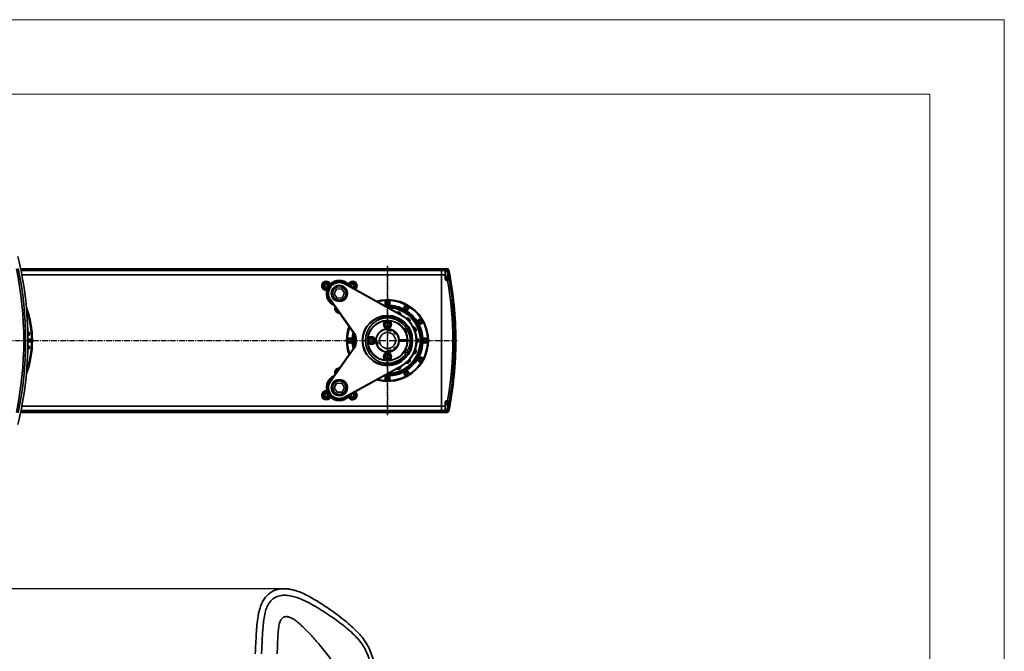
# Model space of a CAD drawing. Header units: millimetres. Extents: x 13873 to 18697, y 1443 to 6366.
# Tile 28 of 28: x 16276 to 17371, y 5663 to 6366. Entities that reach past the tile are written whole.
import ezdxf

# ---------------------------------------------------------------- set-up
doc = ezdxf.new("R2010")
doc.units = ezdxf.units.MM
doc.header["$PDSIZE"] = -1
doc.linetypes.add('CENTER', pattern=[10.16, 6.35, -1.27, 1.27, -1.27])
for name, color, linetype, lineweight in [('1轮廓实线层', 7, 'Continuous', 18), ('2细线层', 4, 'Continuous', 13), ('图框层', 7, 'Continuous', 18)]:
    doc.layers.add(name, color=color, linetype=linetype, lineweight=lineweight)
doc.styles.add('标准汉字', font='gbenor.shx', dxfattribs={"bigfont": 'gbcbig.shx'})
doc.dimstyles.new('ISO-25', dxfattribs={"dimscale": 5, "dimtxt": 3.5, "dimasz": 4.5, "dimexe": 3.5, "dimexo": 0.625, "dimtad": 1, "dimdec": 1, "dimdsep": 46, "dimtxsty": '标准汉字', "dimcen": 2.5, "dimclrd": 1, "dimclre": 1, "dimadec": 0, "dimazin": 0, "dimtfac": 1, "dimtdec": 1, "dimtmove": 1, "dimatfit": 3, "dimfxl": 1, "dimarcsym": 0})

# ---------------------------------------------------------------- blocks, each defined once
blk = doc.blocks.new('ZwmFrameMain_A4^_^无分区图框^_^portrait')
at = {"layer": '1轮廓实线层'}
for q in [(0, 287), (180, 0)]:
    blk.add_line((180, 287), q, dxfattribs=at)
at = {"layer": '2细线层'}
for q in [(-25, 292), (185, -5)]:
    blk.add_line((185, 292), q, dxfattribs=at)
blk = doc.blocks.new('*D62')
at = {"color": 1, "lineweight": -2, "transparency": 16777216}
for p, q in [((16566.7, 5732.5), (15343, 5732.5)), ((15360.5, 4683.6), (15360.5, 5710)), ((15460.8, 4661.1), (15343, 4661.1))]:
    blk.add_line(p, q, dxfattribs=at)
at = {"color": 1, "transparency": 16777216}
for points in [[(15356.8, 5710), (15364.3, 5710), (15360.5, 5732.5)], [(15356.8, 4683.6), (15364.3, 4683.6), (15360.5, 4661.1)]]:
    blk.add_solid(points, dxfattribs=at)
at = {"layer": 'Defpoints', "color": 0, "transparency": 16777216}
for p in [(15360.5, 5732.5), (16569.9, 5732.5), (15463.9, 4661.1)]:
    blk.add_point(p, dxfattribs=at)
at = {"color": 0, "transparency": 16777216, "insert": (15348.7, 5196.8), "char_height": 17.5, "attachment_point": 5, "rotation": 90, "style": '标准汉字'}
blk.add_mtext('1071', dxfattribs=at)

msp = doc.modelspace()

# ---------------------------------------------------------------- linework, layer by layer
at = {"linetype": 'CENTER'}
msp.add_line((16685.2, 5925.65), (16685.2, 6091.95), dxfattribs=at)
at = {"color": 4, "linetype": 'CENTER'}
for p, q in [((16685.2, 6091.04), (16685.2, 5926.56)), ((15457.67, 6008.8), (16762.55, 6008.8))]:
    msp.add_line(p, q, dxfattribs=at)
at = {"linetype": 'Continuous', "lineweight": 35}
for p, q in [((16277.12, 6088.8), (16745.2, 6088.8)), ((16745.2, 6088.41), (16277.2, 6088.41)), ((16277.52, 6086.85), (16745.2, 6086.85)), ((16745.2, 6081.89), (16278.47, 6081.89)), ((16751.3, 6088.8), (16745.2, 6088.8)), ((16745.2, 6088.8), (16745.2, 6088.41)), ((16751.15, 6088.41), (16745.2, 6088.41)), ((16745.2, 6088.41), (16745.2, 6086.85)), ((16749.2, 6086.85), (16745.2, 6086.85)), ((16745.2, 6086.85), (16745.2, 6081.89)), ((16749.2, 6081.89), (16745.2, 6081.89)), ((16745.2, 6081.89), (16745.2, 5935.71)), ((16749.2, 6086.85), (16749.2, 6087.49)), ((16749.2, 6081.89), (16749.2, 6086.85)), ((16749.2, 6085.78), (16750.2, 6085.78)), ((16749.7, 6085.55), (16749.2, 6085.55)), ((16749.2, 6078.04), (16749.2, 6081.89)), ((16749.2, 6080.05), (16749.7, 6080.05)), ((16752.4, 6085.55), (16749.7, 6085.55)), ((16749.7, 6080.05), (16749.7, 6085.55)), ((16749.7, 6085.55), (16749.7, 6083.85)), ((16749.7, 6083.85), (16749.7, 6080.05)), ((16749.7, 6080.05), (16752.4, 6080.05)), ((16750.2, 6087.77), (16751.01, 6087.77)), ((16750.2, 6087.77), (16750.2, 6085.78)), ((16751.01, 6085.78), (16750.2, 6085.78)), ((16750.2, 6085.78), (16750.2, 6085.55)), ((16750.2, 6080.05), (16750.2, 6077.8)), ((16751.01, 6085.78), (16751.01, 6087.77)), ((16751.01, 6085.78), (16752.97, 6086.17)), ((16751.06, 6085.55), (16751.01, 6085.78)), ((16751.15, 6088.41), (16751.3, 6088.8)), ((16751.3, 6088.8), (16751.49, 6088.8)), ((16752.7, 6085.25), (16752.4, 6085.55)), ((16752.4, 6080.05), (16752.4, 6085.55)), ((16752.4, 6080.05), (16752.7, 6080.35)), ((16752.7, 6085.25), (16752.7, 6080.35)), ((16752.7, 6081.46), (16753.83, 6081.66)), ((16753.27, 6087.19), (16753.11, 6086.82)), ((16753.45, 6087.19), (16753.27, 6087.19)), ((16615.19, 6069.8), (16616.05, 6071.3)), ((16616.05, 6068.3), (16615.19, 6069.8)), ((16616.05, 6071.3), (16617.79, 6071.3)), ((16617.79, 6068.3), (16616.05, 6068.3)), ((16617.79, 6071.3), (16618.65, 6069.8)), ((16618.65, 6069.8), (16617.79, 6068.3)), ((16621.73, 6071.18), (16621.32, 6070.75)), ((16621.54, 6071.7), (16621.73, 6071.18)), ((16637.45, 6071.8), (16637.7, 6072.24)), ((16700.7, 6036.8), (16637.45, 6071.8)), ((16637.7, 6072.24), (16700.94, 6037.24)), ((16641.56, 6071.18), (16641.74, 6071.7)), ((16641.97, 6070.75), (16641.56, 6071.18)), ((16644.63, 6069.8), (16645.5, 6071.3)), ((16645.5, 6068.3), (16644.63, 6069.8)), ((16645.5, 6071.3), (16647.23, 6071.3)), ((16647.23, 6068.3), (16645.5, 6068.3)), ((16647.23, 6071.3), (16648.1, 6069.8)), ((16648.1, 6069.8), (16647.23, 6068.3)), ((16750.2, 6077.8), (16750.2, 6075.8)), ((16750.2, 6077.8), (16752.13, 6077.8)), ((16752.13, 6075.8), (16750.2, 6075.8)), ((16752.13, 6075.8), (16752.13, 6077.8)), ((16752.13, 6077.8), (16752.49, 6077.8)), ((16752.13, 6075.8), (16754.1, 6076.14)), ((16754.45, 6076.14), (16754.1, 6076.14)), ((16618.13, 6064.95), (16617.58, 6064.84)), ((16618.29, 6065.51), (16618.13, 6064.95)), ((16628.49, 6066.13), (16625.88, 6060.98)), ((16625.88, 6060.98), (16629.04, 6056.15)), ((16634.25, 6066.45), (16628.49, 6066.13)), ((16637.41, 6061.62), (16634.25, 6066.45)), ((16634.8, 6056.47), (16637.41, 6061.62)), ((16621.86, 6054.35), (16621.45, 6054.06)), ((16647.43, 6017.49), (16621.45, 6054.06)), ((16621.86, 6054.35), (16647.84, 6017.78)), ((16629.04, 6056.15), (16634.8, 6056.47)), ((16683.92, 6051.45), (16685.12, 6052.24)), ((16684, 6050.01), (16683.92, 6051.45)), ((16685.28, 6049.36), (16684, 6050.01)), ((16685.12, 6052.24), (16686.41, 6051.59)), ((16686.49, 6050.15), (16685.28, 6049.36)), ((16686.41, 6051.59), (16686.49, 6050.15)), ((16704.76, 6045.09), (16705.41, 6046.38)), ((16705.41, 6046.38), (16706.86, 6046.46)), ((16706.86, 6046.46), (16707.65, 6045.25)), ((16696.61, 6039.85), (16696.34, 6039.78)), ((16700.94, 6037.24), (16700.7, 6036.8)), ((16705.55, 6043.89), (16704.76, 6045.09)), ((16706.99, 6043.96), (16705.55, 6043.89)), ((16707.65, 6045.25), (16706.99, 6043.96)), ((16685.08, 6029.11), (16683.14, 6027.84)), ((16683.14, 6027.84), (16683.27, 6025.54)), ((16683.27, 6025.54), (16685.33, 6024.49)), ((16687.14, 6028.06), (16685.08, 6029.11)), ((16685.33, 6024.49), (16687.26, 6025.76)), ((16687.26, 6025.76), (16687.14, 6028.06)), ((16707.63, 6033.12), (16706.74, 6033.14)), ((16720.29, 6030.45), (16721.5, 6031.24)), ((16720.37, 6029.01), (16720.29, 6030.45)), ((16721.66, 6028.36), (16720.37, 6029.01)), ((16721.5, 6031.24), (16722.79, 6030.59)), ((16722.86, 6029.15), (16721.66, 6028.36)), ((16722.79, 6030.59), (16722.86, 6029.15)), ((16647.84, 6017.78), (16647.43, 6017.49)), ((16688.92, 6020.58), (16688.96, 6019.62)), ((16705.95, 6020.8), (16704.24, 6020.8)), ((16706.45, 6020.3), (16704.54, 6020.3)), ((16706.45, 6020.3), (16705.95, 6020.8)), ((16706.45, 6016.2), (16706.45, 6020.3)), ((16706.77, 6021.92), (16707.36, 6020.92)), ((16707.9, 6023.21), (16709.03, 6021.28)), ((16708.44, 6018.75), (16710.72, 6019.05)), ((16715.23, 6022.69), (16714.42, 6023.05)), ((16285.2, 6010.3), (16289.19, 6010.3)), ((16290.2, 6008.8), (16285.2, 6008.8)), ((16289.19, 6007.3), (16285.2, 6007.3)), ((16641.76, 6008.72), (16642.41, 6010.01)), ((16642.55, 6007.51), (16641.76, 6008.72)), ((16642.41, 6010.01), (16643.86, 6010.09)), ((16643.99, 6007.59), (16642.55, 6007.51)), ((16643.86, 6010.09), (16644.65, 6008.88)), ((16644.65, 6008.88), (16643.99, 6007.59)), ((16665.94, 6010.73), (16664.9, 6008.67)), ((16664.9, 6008.67), (16666.16, 6006.74)), ((16668.25, 6010.86), (16665.94, 6010.73)), ((16666.16, 6006.74), (16668.47, 6006.87)), ((16669.51, 6008.93), (16668.25, 6010.86)), ((16668.47, 6006.87), (16669.51, 6008.93)), ((16698.18, 6009.55), (16697.68, 6009.55)), ((16697.68, 6008.05), (16698.18, 6008.05)), ((16707.19, 6009.55), (16698.18, 6009.55)), ((16698.18, 6008.05), (16707.19, 6008.05)), ((16699.7, 6009.55), (16699.7, 6008.05)), ((16704.7, 6008.05), (16704.7, 6009.55)), ((16707.19, 6008.05), (16707.19, 6009.55)), ((16707.19, 6009.55), (16707.69, 6009.55)), ((16707.69, 6008.05), (16707.19, 6008.05)), ((16718.26, 6010.14), (16717.64, 6010.78)), ((16725.76, 6008.72), (16726.41, 6010.01)), ((16726.55, 6007.51), (16725.76, 6008.72)), ((16726.41, 6010.01), (16727.86, 6010.09)), ((16727.99, 6007.59), (16726.55, 6007.51)), ((16727.86, 6010.09), (16728.65, 6008.88)), ((16728.65, 6008.88), (16727.99, 6007.59)), ((16621.45, 5963.54), (16647.43, 6000.11)), ((16647.84, 5999.82), (16621.86, 5963.25)), ((16647.84, 5999.82), (16647.43, 6000.11)), ((16685.08, 5993.11), (16683.14, 5991.84)), ((16683.14, 5991.84), (16683.27, 5989.54)), ((16687.14, 5992.06), (16685.08, 5993.11)), ((16687.26, 5989.76), (16687.14, 5992.06)), ((16688.95, 5997.98), (16688.91, 5996.96)), ((16703.57, 5995.8), (16704.21, 5995.8)), ((16703.91, 5996.29), (16704.7, 5996.29)), ((16704.21, 5995.8), (16704.7, 5996.29)), ((16704.7, 5996.29), (16704.7, 5997.58)), ((16707.36, 5996.68), (16706.77, 5995.68)), ((16709.03, 5996.32), (16707.9, 5994.39)), ((16710.72, 5998.55), (16708.44, 5998.85)), ((16716.25, 5997.39), (16715.93, 5998.22)), ((16637.45, 5945.8), (16700.7, 5980.8)), ((16683.27, 5989.54), (16685.33, 5988.49)), ((16685.33, 5988.49), (16687.26, 5989.76)), ((16700.94, 5980.36), (16700.7, 5980.8)), ((16709.52, 5986.38), (16709.54, 5987.26)), ((16720.29, 5988.45), (16721.5, 5989.24)), ((16720.37, 5987.01), (16720.29, 5988.45)), ((16721.66, 5986.36), (16720.37, 5987.01)), ((16721.5, 5989.24), (16722.79, 5988.59)), ((16722.86, 5987.15), (16721.66, 5986.36)), ((16722.79, 5988.59), (16722.86, 5987.15)), ((16700.94, 5980.36), (16637.7, 5945.36)), ((16699.09, 5978.78), (16699.44, 5979.53)), ((16704.76, 5972.35), (16705.41, 5973.64)), ((16705.55, 5971.14), (16704.76, 5972.35)), ((16705.41, 5973.64), (16706.86, 5973.71)), ((16706.99, 5971.22), (16705.55, 5971.14)), ((16706.86, 5973.71), (16707.65, 5972.51)), ((16707.65, 5972.51), (16706.99, 5971.22)), ((16621.45, 5963.54), (16621.86, 5963.25)), ((16628.49, 5961.13), (16625.88, 5955.98)), ((16634.25, 5961.45), (16628.49, 5961.13)), ((16637.41, 5956.62), (16634.25, 5961.45)), ((16683.92, 5967.45), (16685.12, 5968.24)), ((16684, 5966.01), (16683.92, 5967.45)), ((16685.28, 5965.36), (16684, 5966.01)), ((16685.12, 5968.24), (16686.41, 5967.59)), ((16686.49, 5966.15), (16685.28, 5965.36)), ((16686.41, 5967.59), (16686.49, 5966.15)), ((16615.19, 5947.8), (16616.05, 5949.3)), ((16616.05, 5946.3), (16615.19, 5947.8)), ((16616.05, 5949.3), (16617.79, 5949.3)), ((16618.13, 5952.65), (16617.58, 5952.76)), ((16617.79, 5949.3), (16618.65, 5947.8)), ((16618.65, 5947.8), (16617.79, 5946.3)), ((16618.13, 5952.65), (16618.29, 5952.09)), ((16625.88, 5955.98), (16629.04, 5951.15)), ((16629.04, 5951.15), (16634.8, 5951.47)), ((16634.8, 5951.47), (16637.41, 5956.62)), ((16644.63, 5947.8), (16645.5, 5949.3)), ((16645.5, 5946.3), (16644.63, 5947.8)), ((16645.5, 5949.3), (16647.23, 5949.3)), ((16647.23, 5949.3), (16648.1, 5947.8)), ((16648.1, 5947.8), (16647.23, 5946.3)), ((16617.79, 5946.3), (16616.05, 5946.3)), ((16621.32, 5946.85), (16621.73, 5946.42)), ((16621.54, 5945.9), (16621.73, 5946.42)), ((16637.7, 5945.36), (16637.45, 5945.8)), ((16641.56, 5946.42), (16641.97, 5946.85)), ((16641.56, 5946.42), (16641.74, 5945.9)), ((16647.23, 5946.3), (16645.5, 5946.3)), ((16749.2, 5935.71), (16749.2, 5939.56)), ((16749.7, 5937.55), (16749.2, 5937.55)), ((16752.4, 5937.55), (16749.7, 5937.55)), ((16749.7, 5932.05), (16749.7, 5937.55)), ((16749.7, 5937.55), (16749.7, 5935.85)), ((16750.2, 5941.8), (16752.13, 5941.8)), ((16750.2, 5941.8), (16750.2, 5939.8)), ((16752.13, 5939.8), (16750.2, 5939.8)), ((16750.2, 5939.8), (16750.2, 5937.55)), ((16752.13, 5939.8), (16752.13, 5941.8)), ((16752.13, 5941.8), (16754.1, 5941.46)), ((16752.49, 5939.8), (16752.13, 5939.8)), ((16752.7, 5937.25), (16752.4, 5937.55)), ((16752.4, 5932.05), (16752.4, 5937.55)), ((16752.7, 5937.25), (16752.7, 5932.35)), ((16754.1, 5941.46), (16754.45, 5941.46)), ((16745.2, 5928.8), (16277.12, 5928.8)), ((16277.2, 5929.19), (16745.2, 5929.19)), ((16745.2, 5930.75), (16277.52, 5930.75)), ((16278.47, 5935.71), (16745.2, 5935.71)), ((16749.2, 5935.71), (16745.2, 5935.71)), ((16745.2, 5935.71), (16745.2, 5930.75)), ((16749.2, 5930.75), (16745.2, 5930.75)), ((16745.2, 5930.75), (16745.2, 5929.19)), ((16751.15, 5929.19), (16745.2, 5929.19)), ((16745.2, 5929.19), (16745.2, 5928.8)), ((16751.3, 5928.8), (16745.2, 5928.8)), ((16749.2, 5930.75), (16749.2, 5935.71)), ((16749.2, 5932.05), (16749.7, 5932.05)), ((16749.2, 5931.82), (16750.2, 5931.82)), ((16749.2, 5930.11), (16749.2, 5930.75)), ((16749.7, 5935.85), (16749.7, 5932.05)), ((16749.7, 5932.05), (16752.4, 5932.05)), ((16750.2, 5932.05), (16750.2, 5931.82)), ((16750.2, 5931.82), (16750.2, 5929.83)), ((16750.2, 5931.82), (16751.01, 5931.82)), ((16751.01, 5929.83), (16750.2, 5929.83)), ((16751.01, 5931.82), (16751.06, 5932.05)), ((16751.01, 5929.83), (16751.01, 5931.82)), ((16752.97, 5931.43), (16751.01, 5931.82)), ((16751.3, 5928.8), (16751.15, 5929.19)), ((16751.49, 5928.8), (16751.3, 5928.8)), ((16752.4, 5932.05), (16752.7, 5932.35)), ((16753.83, 5935.94), (16752.7, 5936.14)), ((16753.11, 5930.78), (16753.27, 5930.41)), ((16753.27, 5930.41), (16753.45, 5930.41))]:
    msp.add_line(p, q, dxfattribs=at)
at = {"linetype": 'Continuous', "lineweight": 35, "flags": 128}
for points in [[(16684.34, 6048.19), (16683.33, 6048.16), (16681.45, 6048.02)], [(16697.07, 6040.69), (16696.01, 6040.51), (16695.46, 6040.27)], [(16707.12, 6033.97), (16706.07, 6033.79), (16706, 6033.77)], [(16706.46, 6033.39), (16706.68, 6033.43), (16707.69, 6033.41)], [(16708.02, 6023.23), (16708.5, 6023.13), (16708.77, 6022.98)], [(16714.25, 6023.38), (16714.47, 6023.34), (16715.4, 6022.93)], [(16698.18, 6008.04), (16698.2, 6008.8), (16698.18, 6009.55)], [(16698.68, 6009.55), (16698.7, 6008.8), (16698.68, 6008.05)], [(16707.69, 6009.55), (16707.7, 6008.8), (16707.69, 6008.05)], [(16717.62, 6011.16), (16717.81, 6011.03), (16718.51, 6010.3)], [(16716.05, 5998.57), (16716.18, 5998.39), (16716.55, 5997.45)], [(16709.79, 5987.55), (16709.84, 5987.33), (16709.82, 5986.32)], [(16699.79, 5979.76), (16699.74, 5979.53), (16699.34, 5978.61)], [(16681.45, 5969.58), (16683.33, 5969.44), (16684.34, 5969.41)]]:
    msp.add_lwpolyline(points, dxfattribs=at)
at = {"linetype": 'Continuous', "lineweight": 35}
for centre, radius in [((16616.92, 6069.8), 4.5), ((16616.92, 6069.8), 3.5), ((16616.92, 6069.8), 3.15), ((16631.64, 6061.3), 9), ((16631.64, 6061.3), 7.5), ((16685.2, 6050.8), 2.75), ((16685.2, 6050.8), 2.45), ((16706.2, 6045.17), 2.75), ((16706.2, 6045.17), 2.45), ((16685.2, 6008.8), 28), ((16685.2, 6008.8), 27.5), ((16685.2, 6026.8), 4.5), ((16685.2, 6026.8), 4.25), ((16685.2, 6026.8), 3.82), ((16721.58, 6029.8), 2.75), ((16721.58, 6029.8), 2.45), ((16685.2, 6008.8), 9), ((16643.2, 6008.8), 2.75), ((16643.2, 6008.8), 2.45), ((16667.2, 6008.8), 4.5), ((16667.2, 6008.8), 4.25), ((16667.2, 6008.8), 3.82), ((16727.2, 6008.8), 2.75), ((16727.2, 6008.8), 2.45), ((16685.2, 5990.8), 4.5), ((16685.2, 5990.8), 4.25), ((16685.2, 5990.8), 3.82), ((16721.58, 5987.8), 2.75), ((16721.58, 5987.8), 2.45), ((16706.2, 5972.43), 2.75), ((16706.2, 5972.43), 2.45), ((16631.64, 5956.3), 9), ((16631.64, 5956.3), 7.5), ((16685.2, 5966.8), 2.75), ((16685.2, 5966.8), 2.45), ((16616.92, 5947.8), 4.5), ((16616.92, 5947.8), 3.5), ((16616.92, 5947.8), 3.15)]:
    msp.add_circle(centre, radius, dxfattribs=at)
for centre, radius, start, end in [((15885.2, 6008.8), 400, 0.00007, 13.51314), ((15885.2, 6008.8), 395.39, 348.32666, 11.67334), ((15885.2, 6008.8), 397.38, 348.32666, 11.67334), ((16744.8, 6089.48), 6.44, 344.61452, 350.49122), ((16751, 6085.76), 2.01, 11.73433, 89.86134), ((16751.15, 6086.41), 2, 11.7478, 89.9823), ((16751.3, 6086.8), 2, 11.28576, 89.99014), ((16751.49, 6086.8), 2, 11.30197, 90), ((16746.73, 6087.89), 6.47, 344.61452, 350.49122), ((16361.2, 6008.8), 399.33, 10.51342, 11.17183), ((16361.2, 6008.8), 400, 0.00007, 11.30197), ((16616.92, 6069.8), 5, 22.38923, 277.61077), ((16631.64, 6061.3), 12.5, 61.03901, 215.38745), ((16631.64, 6061.3), 12, 61.03901, 215.38745), ((16631.64, 6061.3), 14.5, 45.85262, 134.14738), ((16631.64, 6061.3), 14, 44.89767, 135.10233), ((16631.64, 6061.3), 9, 123.15762, 213.15762), ((16646.37, 6069.8), 5, 306.6345, 157.61077), ((16646.37, 6069.8), 4.5, 303.71096, 178.36705), ((16646.37, 6069.8), 3.5, 60, 187.21386), ((16646.37, 6069.8), 3.15, 60, 192.022), ((16646.37, 6069.8), 3.15, 290.05602, 60), ((16646.37, 6069.8), 3.5, 294.86415, 60), ((16750.2, 6078.8), 1, 180, 270), ((16752.13, 6075.81), 1.99, 9.57011, 89.92073), ((16361.2, 6008.8), 396.63, 350.27477, 9.72523), ((16752.49, 6075.8), 2, 9.601, 89.94097), ((16361.2, 6008.8), 398.62, 350.27477, 9.72523), ((16631.64, 6061.3), 14.5, 165.85262, 245.83777), ((16631.64, 6061.3), 14, 164.89767, 242.15295), ((16631.64, 6061.3), 9, 213.15762, 33.15762), ((16685.2, 6008.8), 45.5, 0, 105.45431), ((16685.2, 6008.8), 45, 270, 104.80075), ((16685.2, 6008.8), 44.6, 91.18593, 104.26152), ((16685.2, 6008.8), 39, 265.40368, 94.59632), ((16685.2, 6008.8), 39.4, 61.26177, 88.73823), ((16685.2, 6008.8), 44.6, 61.18593, 88.81407), ((16685.2, 6008.8), 44.6, 31.18593, 58.81407), ((16185.2, 6008.8), 105, 0.1682, 20.5916), ((16185.2, 6008.8), 104, 0.82641, 18.47509), ((16631.64, 6044.3), 5, 157.46395, 273.31095), ((16631.64, 6044.3), 4.5, 161.54849, 269.22642), ((16631.64, 6044.3), 3.5, 174.73229, 256.04262), ((16631.64, 6044.3), 3.15, 182.83915, 247.93575), ((16685.2, 6008.8), 37.5, 0, 90.96544), ((16685.2, 6008.8), 36.5, 271.88593, 88.11407), ((16697.07, 6037.44), 2.75, 8.45042, 112.559), ((16697.07, 6037.44), 2.45, 14.87595, 100.65762), ((16697.07, 6037.44), 3.25, 2.51358, 90), ((16685.2, 6008.8), 32, 298.96099, 61.03901), ((16685.2, 6008.8), 32.5, 298.96099, 61.03901), ((16685.2, 6008.8), 39.4, 31.26177, 58.73823), ((16685.2, 6008.8), 45.5, 159.87408, 200.12592), ((16686.75, 6008.8), 26.05, 46.47089, 313.52911), ((16685.2, 6008.8), 22.5, 1.91021, 358.08979), ((16685.2, 6008.8), 22, 95.93832, 174.06168), ((16685.2, 6008.8), 25.25, 36.88134, 119.57828), ((16685.2, 6008.8), 22, 1.95364, 84.06168), ((16702.46, 6025.33), 3.25, 328.91962, 46.4709), ((16707.12, 6030.72), 3.25, 339.8526, 90), ((16707.12, 6030.72), 2.45, 350.98271, 78.15762), ((16707.12, 6030.72), 2.75, 345.95042, 78.15762), ((16685.2, 6008.8), 39.4, 1.26177, 28.73823), ((16685.2, 6008.8), 44.6, 1.18593, 28.81407), ((16285.2, 6016.3), 2, 0, 93.23184), ((16285.2, 6016.3), 1.65, 0, 93.63433), ((16285.2, 6016.3), 1.65, 268.51401, 0), ((16285.2, 6016.3), 2, 268.9165, 0), ((16685.2, 6008.8), 45, 160.31256, 199.68744), ((16685.2, 6008.8), 44.6, 160.67216, 178.81407), ((16685.2, 6008.8), 39.4, 166.22196, 178.73823), ((16685.2, 6008.8), 39, 166.73179, 193.26821), ((16635.2, 6008.8), 15, 324.61255, 35.38745), ((16685.2, 6008.8), 37.5, 169.01186, 190.98814), ((16635.2, 6008.8), 15.5, 324.61255, 35.38745), ((16685.2, 6008.8), 36.5, 171.22223, 188.77777), ((16685.2, 6008.8), 13, 3.30736, 356.69264), ((16685.2, 6008.8), 12.5, 82.77799, 187.22209), ((16685.2, 6008.8), 12.5, 67.22208, 82.77799), ((16688.57, 6021.36), 1.8, 184.97849, 325.0216), ((16685.2, 6008.8), 12.5, 52.77792, 67.22208), ((16694.4, 6017.99), 1.8, 154.97842, 295.02152), ((16685.2, 6008.8), 12.5, 37.22202, 52.77792), ((16685.2, 6008.8), 12.5, 322.77799, 37.22202), ((16708.02, 6021.98), 3.25, 148.91962, 201.19471), ((16708.02, 6021.98), 3.25, 241.11809, 277.38014), ((16708.02, 6021.98), 1.25, 90, 6.39914), ((16685.2, 6008.8), 25.25, 0, 23.20295), ((16713.84, 6020.66), 3.25, 317.3526, 87.6474), ((16713.84, 6020.66), 2.45, 328.48271, 55.65762), ((16713.84, 6020.66), 2.75, 323.45042, 55.65762), ((15885.2, 6008.8), 400, 346.48686, 0.00007), ((16185.2, 6008.8), 105, 339.4084, 359.8318), ((16185.2, 6008.8), 104, 341.52491, 359.17359), ((16285.2, 6001.3), 1.65, 0, 91.48599), ((16285.2, 6001.3), 2, 0, 91.0835), ((16185.2, 6008.8), 105, 0, 0.1682), ((16185.2, 6008.8), 105, 359.8318, 0), ((16685.2, 6008.8), 44.6, 181.18593, 199.32784), ((16685.2, 6008.8), 39.4, 181.26177, 193.77804), ((16685.2, 6008.8), 22, 185.93832, 264.06168), ((16685.2, 6008.8), 12.5, 186.96332, 202.77798), ((16672.65, 6005.44), 1.8, 304.97848, 85.02157), ((16685.2, 6008.8), 45.5, 254.54569, 0), ((16685.2, 6008.8), 12.5, 202.77798, 277.22202), ((16685.2, 6008.8), 37.5, 269.03456, 0), ((16685.2, 6008.8), 22, 275.93832, 358.04636), ((16685.2, 6008.8), 25.25, 336.79705, 0), ((16716.2, 6008.8), 3.25, 294.8526, 65.1474), ((16716.2, 6008.8), 2.75, 300.95042, 33.15762), ((16716.2, 6008.8), 2.45, 305.98271, 33.15762), ((16685.2, 6008.8), 39.4, 331.26177, 358.73823), ((16685.2, 6008.8), 44.6, 331.18593, 358.81407), ((16361.2, 6008.8), 400, 348.69803, 0.00007), ((16285.2, 6001.3), 2, 266.76816, 0), ((16285.2, 6001.3), 1.65, 266.36567, 0), ((16685.2, 6008.8), 25.25, 240.42172, 323.11866), ((16688.57, 5996.24), 1.8, 34.97842, 175.02152), ((16685.2, 6008.8), 12.5, 277.22202, 292.77792), ((16685.2, 6008.8), 12.5, 292.77792, 307.22209), ((16694.4, 5999.61), 1.8, 64.97849, 205.02159), ((16685.2, 6008.8), 12.5, 307.22209, 322.77799), ((16702.46, 5992.27), 3.25, 313.52911, 31.08038), ((16708.02, 5995.63), 3.25, 82.61986, 211.08038), ((16708.02, 5995.63), 1.25, 90, 306.39914), ((16708.02, 5995.63), 1.25, 353.60086, 90), ((16713.84, 5996.94), 3.25, 272.3526, 42.6474), ((16713.84, 5996.94), 2.75, 278.45042, 10.65762), ((16713.84, 5996.94), 2.45, 283.48271, 10.65762), ((16685.2, 6008.8), 39.4, 301.26177, 328.73823), ((16707.12, 5986.88), 3.25, 249.8526, 20.1474), ((16707.12, 5986.88), 2.75, 255.95042, 348.15762), ((16707.12, 5986.88), 2.45, 260.98271, 348.15762), ((16685.2, 6008.8), 44.6, 301.18593, 328.81407), ((16631.64, 5973.3), 5, 86.68905, 202.53605), ((16631.64, 5973.3), 4.5, 90.77358, 198.45151), ((16631.64, 5973.3), 3.5, 103.95738, 185.26771), ((16631.64, 5973.3), 3.15, 112.06425, 177.16085), ((16685.2, 6008.8), 39.4, 271.26177, 298.73823), ((16685.2, 6008.8), 44.6, 271.18593, 298.81407), ((16697.07, 5980.16), 3.25, 240.43557, 357.6474), ((16697.07, 5980.16), 2.75, 247.441, 325.65762), ((16697.07, 5980.16), 2.45, 252.79794, 325.65762), ((16631.64, 5956.3), 14.5, 114.16223, 194.14738), ((16631.64, 5956.3), 14, 117.84705, 195.10233), ((16631.64, 5956.3), 12.5, 144.61255, 298.96099), ((16631.64, 5956.3), 12, 144.61255, 298.96099), ((16631.64, 5956.3), 9, 124.20508, 213.15762), ((16631.64, 5956.3), 9, 213.15762, 33.15762), ((16685.2, 6008.8), 45, 255.19925, 270), ((16685.2, 6008.8), 44.6, 255.73848, 268.81407), ((16616.92, 5947.8), 5, 82.38923, 337.61077), ((16646.37, 5947.8), 5, 202.38923, 53.3655), ((16646.37, 5947.8), 3.5, 172.78614, 65.13585), ((16646.37, 5947.8), 3.15, 167.978, 69.94398), ((16646.37, 5947.8), 4.5, 300, 56.28904), ((16631.64, 5956.3), 14.5, 225.85262, 314.14738), ((16631.64, 5956.3), 14, 224.89767, 315.10233), ((16646.37, 5947.8), 4.5, 181.63295, 300), ((16750.2, 5938.8), 1, 90, 180), ((16752.13, 5941.8), 1.99, 270.07927, 350.42989), ((16752.49, 5941.8), 2, 270.05903, 350.399), ((16751, 5931.84), 2.01, 270.13866, 348.26567), ((16744.8, 5928.12), 6.44, 9.50878, 15.38548), ((16751.15, 5931.19), 2, 270.0177, 348.2522), ((16751.3, 5930.8), 2, 270.00986, 348.71424), ((16751.49, 5930.8), 2, 270, 348.69803), ((16361.2, 6008.8), 399.33, 348.82817, 349.48658), ((16746.73, 5929.71), 6.47, 9.50878, 15.38548)]:
    msp.add_arc(centre, radius, start, end, dxfattribs=at)
for centre, start_param, end_param in [((16185.2, 5710.32), 5.7096099, 5.7158139), ((16185.2, 6307.28), 3.708964, 3.7151681)]:
    msp.add_ellipse(centre, major_axis=(0, 355.71), ratio=0.5439778, start_param=start_param, end_param=end_param, dxfattribs=at)
for points, knots in [([(16749.2, 6087.49), (16749.23, 6087.52), (16749.32, 6087.61), (16749.82, 6087.7), (16750.16, 6087.76), (16750.2, 6087.77), (16750.2, 6087.77)], [0, 0, 0, 0, 0.2831164, 0.9012103, 0.9963951, 1, 1, 1, 1]), ([(16752.49, 6077.8), (16752.51, 6077.82), (16752.57, 6077.86), (16752.56, 6078.27), (16752.45, 6079.04), (16752.28, 6079.72), (16752.2, 6080.05)], [0, 0, 0, 0, 0.1818961, 0.4567803, 0.7372517, 1, 1, 1, 1]), ([(16753.83, 6081.66), (16753.94, 6081.04), (16754.17, 6079.79), (16754.4, 6078.13), (16754.53, 6076.88), (16754.54, 6076.23), (16754.48, 6076.16), (16754.45, 6076.14)], [0, 0, 0, 0, 0.2174902, 0.4351013, 0.6496651, 0.8606583, 1, 1, 1, 1]), ([(16621.38, 6069.49), (16621.61, 6069.8), (16622.37, 6070.84), (16624.1, 6072.22), (16626.41, 6073.52), (16628.86, 6074.28), (16631.32, 6074.57), (16633.79, 6074.4), (16636.27, 6073.76), (16638.64, 6072.57), (16640.35, 6071.37), (16641.08, 6070.47), (16641.25, 6070.27)], [0, 0, 0, 0, 0.0510111, 0.171177, 0.2888458, 0.4018178, 0.5084054, 0.6149929, 0.727965, 0.8456338, 0.9657997, 1, 1, 1, 1]), ([(16750.2, 6075.8), (16750.2, 6075.8), (16750.16, 6075.87), (16749.82, 6076.35), (16749.32, 6077.06), (16749.23, 6077.8), (16749.2, 6078.04)], [0, 0, 0, 0, 0.0036049, 0.0987897, 0.7168836, 1, 1, 1, 1]), ([(16623.78, 6050.78), (16623.36, 6051.09), (16622.2, 6051.93), (16620.72, 6053.75), (16619.42, 6056.07), (16618.66, 6058.52), (16618.37, 6060.98), (16618.57, 6063.43), (16618.91, 6065.18), (16619.33, 6066.02), (16619.37, 6066.1)], [0, 0, 0, 0, 0.0914197, 0.2498674, 0.4050225, 0.5539846, 0.6945283, 0.835072, 0.9840341, 1, 1, 1, 1]), ([(16701.18, 6030.3), (16702.26, 6029.53), (16703.9, 6028.37), (16705.11, 6026.77), (16705.52, 6026.22)], [0, 0, 0, 0, 0.6560392, 1, 1, 1, 1]), ([(16710.09, 6018.97), (16710.14, 6018.88), (16710.9, 6017.21), (16711.81, 6013.81), (16712.01, 6010.44), (16712.1, 6008.8)], [0, 0, 0, 0, 0.0278899, 0.5280789, 1, 1, 1, 1]), ([(16712.1, 6008.8), (16712.01, 6007.16), (16711.81, 6003.79), (16710.9, 6000.39), (16710.14, 5998.72), (16710.09, 5998.63)], [0, 0, 0, 0, 0.4719211, 0.97211, 1, 1, 1, 1]), ([(16705.6, 5991.47), (16705.16, 5990.89), (16703.8, 5989.1), (16701.95, 5987.79), (16700.7, 5986.91)], [0, 0, 0, 0, 0.32437366, 1, 1, 1, 1]), ([(16619.42, 5951.46), (16619.2, 5952.01), (16618.69, 5953.32), (16618.4, 5955.52), (16618.47, 5957.99), (16619.04, 5960.49), (16620.11, 5962.93), (16621.73, 5965.1), (16623.04, 5966.46), (16623.85, 5966.95), (16623.89, 5966.97)], [0, 0, 0, 0, 0.1025217, 0.2412494, 0.379977, 0.5270143, 0.6801646, 0.836565, 0.9929653, 1, 1, 1, 1]), ([(16641.35, 5947.39), (16640.76, 5946.8), (16639.53, 5945.58), (16637.28, 5944.28), (16634.87, 5943.42), (16632.42, 5943.05), (16629.95, 5943.13), (16627.45, 5943.69), (16625.03, 5944.78), (16622.93, 5946.23), (16621.88, 5947.48), (16621.41, 5948.04)], [0, 0, 0, 0, 0.1104577, 0.2279562, 0.3407649, 0.4471982, 0.5536315, 0.6664401, 0.7839387, 0.9039307, 1, 1, 1, 1]), ([(16749.2, 5939.56), (16749.23, 5939.8), (16749.32, 5940.54), (16749.82, 5941.25), (16750.16, 5941.73), (16750.2, 5941.8), (16750.2, 5941.8)], [0, 0, 0, 0, 0.2831164, 0.9012103, 0.9963951, 1, 1, 1, 1]), ([(16752.2, 5937.55), (16752.26, 5937.78), (16752.4, 5938.36), (16752.53, 5939.1), (16752.59, 5939.69), (16752.52, 5939.76), (16752.49, 5939.8)], [0, 0, 0, 0, 0.1758658, 0.4512574, 0.725532, 1, 1, 1, 1]), ([(16754.45, 5941.46), (16754.49, 5941.4), (16754.55, 5941.29), (16754.5, 5940.37), (16754.34, 5939.01), (16754.1, 5937.45), (16753.91, 5936.39), (16753.83, 5935.94)], [0, 0, 0, 0, 0.2098151, 0.4196534, 0.6292797, 0.8410106, 1, 1, 1, 1]), ([(16750.2, 5929.83), (16750.2, 5929.83), (16750.16, 5929.84), (16749.82, 5929.9), (16749.32, 5929.99), (16749.23, 5930.08), (16749.2, 5930.11)], [0, 0, 0, 0, 0.0036049, 0.0987897, 0.7168836, 1, 1, 1, 1]), ([(16688.84, 5150.12), (16688.63, 5159.6), (16688.19, 5179.52), (16687.47, 5209.43), (16686.7, 5239.42), (16685.92, 5268.08), (16685.13, 5295.41), (16684.37, 5320.94), (16683.64, 5344.74), (16682.94, 5366.84), (16682.26, 5387.76), (16681.6, 5407.49), (16680.97, 5426.03), (16680.38, 5443.39), (16679.82, 5459.57), (16679.28, 5474.85), (16678.76, 5489.55), (16678.09, 5508.49), (16677.27, 5531.55), (16676.34, 5557.34), (16675.48, 5581.25), (16674.63, 5603.39), (16673.91, 5620.72), (16672.9, 5633.44), (16671.86, 5641.71), (16670.27, 5650), (16667.99, 5658.23), (16664.83, 5666.2), (16660.69, 5673.56), (16655.69, 5680.14), (16649.83, 5686.32), (16643.13, 5692.43), (16635.55, 5698.74), (16627.22, 5705.12), (16618.78, 5711.05), (16610.48, 5716.47), (16602.83, 5721.2), (16595.48, 5725.28), (16589.13, 5728.21), (16583.82, 5730.16), (16579.55, 5731.36), (16576.3, 5731.99), (16573.98, 5732.3), (16572.34, 5732.44), (16570.48, 5732.52), (16568.12, 5732.49), (16565.1, 5732.18), (16561.74, 5731.42), (16558.18, 5730.05), (16554.59, 5727.98), (16550.99, 5724.91), (16547.78, 5720.9), (16545.21, 5716.26), (16543.37, 5711.37), (16542.09, 5706.48), (16540.88, 5700.09), (16539.95, 5692), (16539.23, 5681.96), (16538.66, 5671.26), (16538.3, 5663.86), (16538.11, 5660.02)], [0, 0, 0, 0, 0.03925655, 0.08248454, 0.1238817, 0.1634452, 0.20117261, 0.23706194, 0.26921565, 0.29973332, 0.32861407, 0.35585716, 0.38146203, 0.40542827, 0.42775559, 0.44852419, 0.46872337, 0.48864689, 0.5269769, 0.56425153, 0.59550298, 0.62603002, 0.65597115, 0.66731273, 0.67884006, 0.69047634, 0.70221691, 0.71412756, 0.7258813, 0.73706429, 0.74827089, 0.76109315, 0.77459163, 0.78906637, 0.80452156, 0.81730314, 0.83011016, 0.84172528, 0.85208926, 0.85902584, 0.86514379, 0.87041651, 0.87272665, 0.874812, 0.87722882, 0.88043854, 0.88456706, 0.8898093, 0.89463063, 0.9003135, 0.90686321, 0.91409988, 0.92146876, 0.92872059, 0.93568164, 0.94237291, 0.9556417, 0.96935601, 0.98406941, 1, 1, 1, 1]), ([(16545.09, 5660.02), (16545.19, 5662.68), (16545.41, 5668.01), (16545.78, 5676), (16546.27, 5683.98), (16546.88, 5691.96), (16547.78, 5699.91), (16549.19, 5707.11), (16551.11, 5712.46), (16553.05, 5715.96), (16554.84, 5718.4), (16557.03, 5720.61), (16559.62, 5722.47), (16562.54, 5723.86), (16565.64, 5724.76), (16568.84, 5725.18), (16573.13, 5725.22), (16578.46, 5724.45), (16584.64, 5722.67), (16592.04, 5719.71), (16600.48, 5715.33), (16609.97, 5709.69), (16618.82, 5704.07), (16626.95, 5698.45), (16634.38, 5692.88), (16641.58, 5687.05), (16647.96, 5681.33), (16653.38, 5675.57), (16657.72, 5669.78), (16661.49, 5663.04), (16664.45, 5655.4), (16666.65, 5647.04), (16668.13, 5638.55), (16669.04, 5629.98), (16669.9, 5617.09), (16670.54, 5599.88), (16672.02, 5556.85), (16673.69, 5504.59), (16675.63, 5443.42), (16677.07, 5395.66), (16678.43, 5348.97), (16679.68, 5303.05), (16680.86, 5257.08), (16681.96, 5211.1), (16682.61, 5180.45), (16682.94, 5165.12)], [0, 0, 0, 0, 0.01158195, 0.02316364, 0.03474524, 0.04632668, 0.05790652, 0.06948062, 0.07815521, 0.08249577, 0.0868344, 0.0912974, 0.09598765, 0.10067517, 0.10536323, 0.11004989, 0.11474303, 0.12411336, 0.13349187, 0.14287535, 0.15895569, 0.17504175, 0.19118623, 0.204775, 0.21826328, 0.23173269, 0.24520347, 0.2556787, 0.26615147, 0.27662376, 0.28918713, 0.3016486, 0.31411734, 0.32658457, 0.339054, 0.37022808, 0.40140244, 0.52610036, 0.59733849, 0.66727263, 0.73365994, 0.80022864, 0.86681907, 0.93340919, 1, 1, 1, 1]), ([(16562.47, 5660.02), (16562.55, 5662.22), (16562.71, 5666.72), (16563.01, 5673.47), (16563.35, 5680.16), (16563.82, 5686.7), (16564.36, 5691.67), (16565.23, 5695.11), (16566, 5697.05), (16567.19, 5698.76), (16568.7, 5700.16), (16570.47, 5701.05), (16572.29, 5701.42), (16574.12, 5701.36), (16576.09, 5700.91), (16578.18, 5700.06), (16580.3, 5698.86), (16582.3, 5697.52), (16584.25, 5696.04), (16586.12, 5694.49), (16588.8, 5692.12), (16592.21, 5688.88), (16596.36, 5684.66), (16600.66, 5680.09), (16605.24, 5675.02), (16610.44, 5669.03), (16616.04, 5662.24), (16621.67, 5654.68), (16626.61, 5646.64), (16630.43, 5638.57), (16633.35, 5630.67), (16635.54, 5623.09), (16637.22, 5615.37), (16638.48, 5607.58), (16639.47, 5599.87), (16640.49, 5590.41), (16641.5, 5579.43), (16642.51, 5566.91), (16643.43, 5554.28), (16644.28, 5541.16), (16645.08, 5527.59), (16645.8, 5514.05), (16646.47, 5500.62), (16647.1, 5486.62), (16647.74, 5471.62), (16648.35, 5456.04), (16648.94, 5440.24), (16649.51, 5424.21), (16650.07, 5407.94), (16650.58, 5392.93), (16651.03, 5379.39), (16651.42, 5367.4), (16651.81, 5355.58), (16652.19, 5344.1), (16652.57, 5332.37), (16652.96, 5320.64), (16653.47, 5305.21), (16654.11, 5285.85), (16654.9, 5262.41), (16655.69, 5238.88), (16656.5, 5215.28), (16657.32, 5191.11), (16657.89, 5174.55), (16658.18, 5166.06)], [0, 0, 0, 0, 0.0108882, 0.0222227, 0.0334074, 0.0439555, 0.0546338, 0.0580558, 0.0614738, 0.0648868, 0.0682963, 0.0715526, 0.0745701, 0.0774364, 0.0805988, 0.0845451, 0.0885827, 0.0926677, 0.0964934, 0.1006737, 0.1047426, 0.1142018, 0.1239522, 0.1340636, 0.1453033, 0.1577816, 0.1733401, 0.1888832, 0.2044201, 0.2199561, 0.23293, 0.2460411, 0.2589045, 0.2719253, 0.2850434, 0.2973359, 0.3189161, 0.3395279, 0.3594072, 0.381445, 0.4045176, 0.4265626, 0.4484216, 0.4709665, 0.4958161, 0.5226026, 0.5479838, 0.57397, 0.6018405, 0.6284248, 0.6481763, 0.668758, 0.6876864, 0.7066148, 0.7255433, 0.7456403, 0.7646162, 0.8018251, 0.8413206, 0.8805108, 0.9181675, 0.9579972, 1, 1, 1, 1])]:
    msp.add_open_spline(points, degree=3, knots=knots, dxfattribs=at)

# ---------------------------------------------------------------- block references
at = {"layer": '图框层', "xscale": 16.575, "yscale": 16.575, "zscale": 16.575}
msp.add_blockref('ZwmFrameMain_A4^_^无分区图框^_^portrait', (14305.01, 1526.21), dxfattribs=at)

# ---------------------------------------------------------------- dimensions: what is measured, and where the dimension line sits
dim = msp.add_linear_dim(base=(15360.53, 5732.51), p1=(15463.95, 4661.12), p2=(16569.86, 5732.51), angle=90, dimstyle='ISO-25', override={"dimdec": 0})
dim.commit()
dim.dimension.update_dxf_attribs({"geometry": '*D62', "text_midpoint": (15348.66, 5196.81)})

doc.saveas('drawing.dxf')
